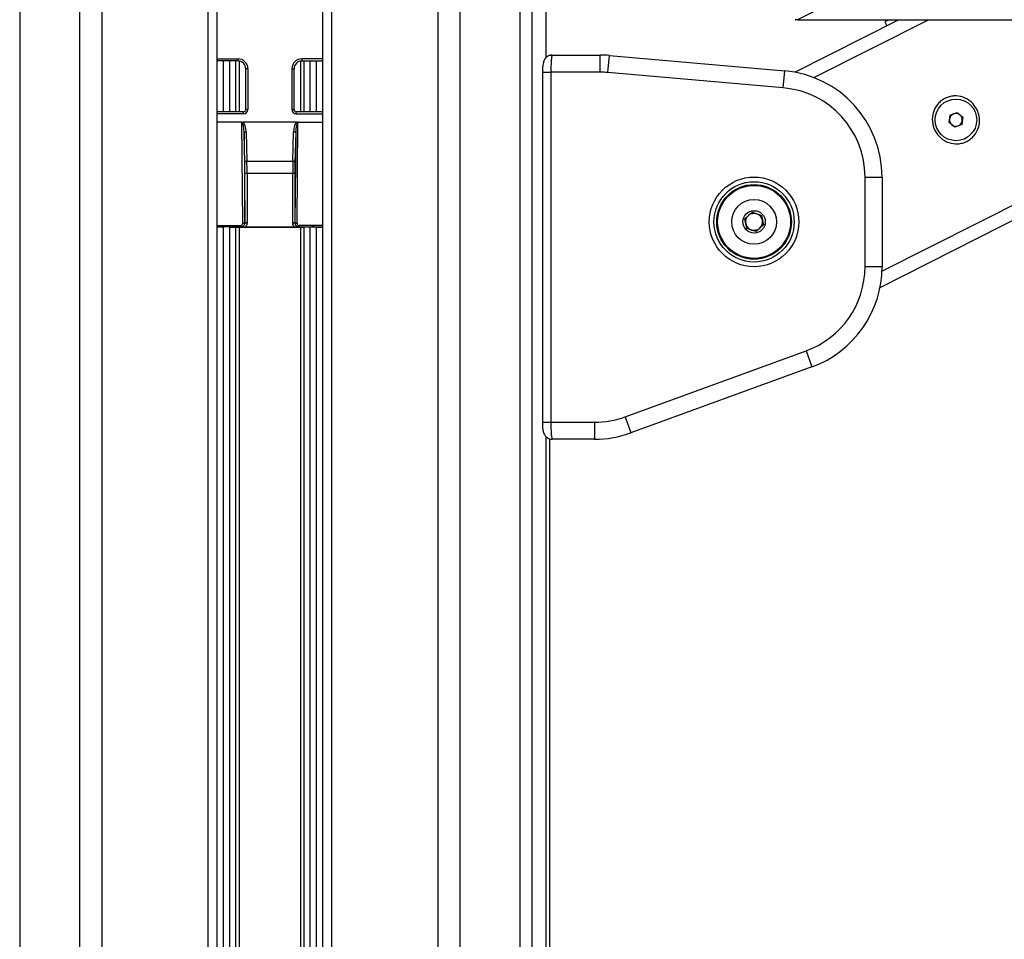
# Model space of a CAD drawing. Header units: millimetres. Extents: x 20 to 26059, y 28 to 17777.
# Tile 33 of 90: x 8981 to 9443, y 6338 to 6769. Entities that reach past the tile are written whole.
import ezdxf

# ---------------------------------------------------------------- set-up
doc = ezdxf.new("R2010")
doc.units = ezdxf.units.MM
doc.header["$LTSCALE"] = 2
doc.layers.add('COMPONENT_GEOMETRY', color=7, linetype='Continuous')
doc.styles.add('SLDTEXTSTYLE0', font='TXT', dxfattribs={"width": 0.75})
doc.dimstyles.new('SLDDIMSTYLE0', dxfattribs={"dimtxt": 150, "dimasz": 6.604, "dimexe": 0, "dimexo": 0.0625, "dimgap": 37.5, "dimtad": 0, "dimtih": 1, "dimtoh": 1, "dimdec": 0, "dimrnd": 1e-09, "dimzin": 12, "dimdsep": 46, "dimtxsty": 'SLDTEXTSTYLE0', "dimsah": 1, "dimcen": 0.09, "dimadec": 0, "dimazin": 3, "dimtfac": 1, "dimtdec": 0, "dimtofl": 0, "dimtmove": 0, "dimatfit": 3, "dimfxl": 1, "dimfrac": 2, "dimtolj": 1, "dimtzin": 12, "dimarcsym": 0})

# ---------------------------------------------------------------- blocks, each defined once
blk = doc.blocks.new('_D_3')
at = {"layer": 'COMPONENT_GEOMETRY', "color": 7}
for p, q in [((14297, 6769.33), (14297, 4771.84)), ((13996.9, 4741.37), (13951.19, 4741.37)), ((13951.19, 4741.37), (13951.19, 4503.25)), ((14597.1, 4741.37), (14642.81, 4741.37)), ((14642.81, 4741.37), (14642.81, 4503.25)), ((13951.19, 4503.25), (13996.9, 4503.25)), ((14642.81, 4503.25), (14597.1, 4503.25)), ((14297, 2281.33), (14297, 4278.82)), ((9296, 2281.33), (14303.35, 2281.33))]:
    blk.add_line(p, q, dxfattribs=at)
for points in [[(14297, 6769.33), (14295.98, 6762.73), (14298.02, 6762.73)], [(14297, 2281.33), (14298.02, 2287.93), (14295.98, 2287.93)]]:
    blk.add_solid(points, dxfattribs=at)
at = {"layer": 'COMPONENT_GEOMETRY', "color": 7, "char_height": 150, "attachment_point": 1, "style": 'SLDTEXTSTYLE0'}
for s, insert in [('7\'4.35"', (13996.9, 4696.61)), ('2244mm', (13887.83, 4472.18))]:
    blk.add_mtext(s, dxfattribs=dict(at, insert=insert))

msp = doc.modelspace()

# ---------------------------------------------------------------- linework, layer by layer
at = {"color": 8, "linetype": 'Continuous', "lineweight": 25}
for p, q in [((8981.17, 8102.33), (8981.17, 2354.33)), ((9009.42, 2354.33), (9009.42, 8102.33)), ((9019.62, 8102.33), (9019.62, 2354.33)), ((9069.53, 2354.33), (9069.53, 8102.33)), ((9127.39, 8102.33), (9127.39, 2354.33)), ((9177.3, 2354.33), (9177.3, 8102.33)), ((9187.5, 8102.33), (9187.5, 2354.33)), ((9215.75, 2354.33), (9215.75, 8102.33)), ((9221.21, 8102.33), (9221.21, 2354.33)), ((9228.01, 6751.65), (9228.01, 7922.4)), ((9353.53, 6742.19), (9407.27, 6769.33)), ((9385.4, 6651.49), (9618.7, 6769.33)), ((9073.82, 6751), (9083.46, 6751)), ((9076.75, 6726.21), (9076.75, 6750)), ((9079.57, 6750), (9079.57, 6726.21)), ((9082.57, 6726.21), (9082.57, 6750)), ((9083.99, 6749.96), (9083.99, 6726.21)), ((9112.93, 6726.21), (9112.93, 6749.96)), ((9123.1, 6751), (9113.46, 6751)), ((9114.35, 6750), (9114.35, 6726.21)), ((9117.35, 6726.21), (9117.35, 6750)), ((9120.17, 6750), (9120.17, 6726.21)), ((9226.18, 6744.77), (9230.18, 6744.77)), ((9086.14, 6725.21), (9073.82, 6725.21)), ((9086.14, 6725.21), (9086.14, 6726.21)), ((9110.78, 6725.21), (9110.78, 6726.21)), ((9110.78, 6725.21), (9123.1, 6725.21)), ((9073.82, 6672.98), (9084.76, 6672.98)), ((9084.5, 6672.24), (9073.82, 6672.24)), ((9076.75, 2354.33), (9076.75, 6672.22)), ((9079.57, 6672.22), (9079.57, 2354.33)), ((9082.57, 2354.33), (9082.57, 6672.11)), ((9083.99, 6672.09), (9083.99, 2354.33)), ((9123.1, 6672.98), (9112.16, 6672.98)), ((9112.42, 6672.24), (9123.1, 6672.24)), ((9112.93, 2354.33), (9112.93, 6672.09)), ((9114.35, 6672.11), (9114.35, 2354.33)), ((9117.35, 2354.33), (9117.35, 6672.22)), ((9120.17, 6672.22), (9120.17, 2354.33)), ((9226.18, 6580.77), (9230.18, 6580.77)), ((9228.01, 2354.33), (9228.01, 6573.93))]:
    msp.add_line(p, q, dxfattribs=at)
at = {"color": 7, "linetype": 'Continuous', "lineweight": 25}
for p, q in [((9073.82, 2354.33), (9073.82, 8102.33)), ((9123.1, 8102.33), (9123.1, 2354.33)), ((9228.02, 6751.66), (9228.02, 7922.39)), ((9344.53, 6744.75), (9393.21, 6769.33)), ((9345.79, 6769.33), (10019.57, 6769.33)), ((9384.49, 6643.94), (9632.77, 6769.33)), ((9388.73, 6769.31), (9386.78, 6768.33)), ((9386.78, 6768.33), (9387.68, 6766.54)), ((9083.46, 6750), (9073.82, 6750)), ((9083.46, 6751), (9083.46, 6750)), ((9113.46, 6751), (9113.46, 6750)), ((9113.46, 6750), (9123.1, 6750)), ((9229.46, 6752.77), (9230.81, 6752.77)), ((9230.81, 6752.77), (9253.26, 6752.77)), ((9253.26, 6744.77), (9253.26, 6752.77)), ((9256.92, 6744.61), (9257.62, 6752.58)), ((9257.62, 6752.58), (9339.8, 6745.39)), ((9087.14, 6727.21), (9087.14, 6746.33)), ((9088.14, 6746.33), (9087.14, 6746.33)), ((9088.14, 6746.33), (9088.14, 6727.21)), ((9108.78, 6746.33), (9108.78, 6727.21)), ((9108.78, 6746.33), (9109.78, 6746.33)), ((9109.78, 6727.21), (9109.78, 6746.33)), ((9226.18, 6744.77), (9226.18, 6580.77)), ((9230.18, 6744.77), (9230.18, 6580.77)), ((9253.26, 6744.77), (9230.18, 6744.77)), ((9339.1, 6737.42), (9256.92, 6744.61)), ((9339.1, 6737.42), (9339.8, 6745.39)), ((9086.14, 6726.21), (9073.82, 6726.21)), ((9088.14, 6727.21), (9087.14, 6727.21)), ((9108.78, 6727.21), (9109.78, 6727.21)), ((9123.1, 6726.21), (9110.78, 6726.21)), ((9417.36, 6724.57), (9420.59, 6725.82)), ((9420.59, 6725.82), (9423.29, 6723.65)), ((9084.82, 6721.33), (9073.82, 6721.33)), ((9085.75, 6673.99), (9085.31, 6721.16)), ((9111.12, 6721.33), (9085.8, 6721.33)), ((9111.17, 6673.99), (9111.61, 6721.16)), ((9112.1, 6721.33), (9123.1, 6721.33)), ((9416.83, 6721.14), (9417.36, 6724.57)), ((9419.53, 6718.97), (9416.83, 6721.14)), ((9423.29, 6723.65), (9422.76, 6720.23)), ((9086.36, 6716.27), (9086.75, 6674.25)), ((9086.7, 6702.48), (9086.36, 6716.27)), ((9087.36, 6716.84), (9087.69, 6703.06)), ((9109.23, 6703.06), (9109.56, 6716.84)), ((9110.56, 6716.27), (9110.17, 6674.25)), ((9110.56, 6716.27), (9110.23, 6702.48)), ((9422.76, 6720.23), (9419.53, 6718.97)), ((9087.69, 6703.06), (9109.23, 6703.06)), ((9086.75, 6674.25), (9086.75, 6697.32)), ((9087.75, 6697.32), (9086.75, 6697.32)), ((9109.17, 6697.32), (9087.75, 6697.32)), ((9087.75, 6697.32), (9087.75, 6674.25)), ((9110.17, 6697.32), (9109.17, 6697.32)), ((9109.17, 6674.25), (9109.17, 6697.32)), ((9110.17, 6697.32), (9110.17, 6674.25)), ((9377.44, 6653.64), (9377.44, 6695.58)), ((9377.44, 6695.58), (9385.44, 6695.58)), ((9385.44, 6695.58), (9385.44, 6653.64)), ((9321.06, 6676.05), (9324.5, 6679.13)), ((9324.5, 6679.13), (9328.89, 6677.68)), ((9322, 6671.53), (9321.06, 6676.05)), ((9321.28, 6674.96), (9322.07, 6676.96)), ((9323.67, 6678.39), (9325.79, 6678.71)), ((9327.83, 6678.03), (9329.16, 6676.36)), ((9328.89, 6677.68), (9329.83, 6673.16)), ((9076.75, 6672.22), (9073.82, 6672.11)), ((9079.57, 6672.22), (9082.57, 6672.11)), ((9083.99, 6672.09), (9112.93, 6672.09)), ((9084.76, 6672.98), (9084.76, 6672.25)), ((9087.74, 6673.96), (9086.74, 6674.05)), ((9086.75, 6674.25), (9086.75, 6674.25)), ((9087.75, 6674.25), (9086.75, 6674.25)), ((9109.97, 6672.21), (9086.95, 6672.21)), ((9110.17, 6674.25), (9109.17, 6674.25)), ((9110.18, 6674.05), (9109.18, 6673.96)), ((9110.17, 6674.25), (9110.17, 6674.25)), ((9112.16, 6672.98), (9112.16, 6672.25)), ((9117.35, 6672.22), (9114.35, 6672.11)), ((9120.17, 6672.22), (9123.1, 6672.11)), ((9323.06, 6671.18), (9321.72, 6672.86)), ((9326.39, 6670.09), (9322, 6671.53)), ((9327.22, 6670.83), (9325.1, 6670.51)), ((9329.83, 6673.16), (9326.39, 6670.09)), ((9329.6, 6674.26), (9328.82, 6672.26)), ((9377.44, 6653.64), (9385.44, 6653.64)), ((9264.99, 6583.3), (9349.81, 6614.17)), ((9349.81, 6614.17), (9352.54, 6606.65)), ((9352.54, 6606.65), (9267.73, 6575.78)), ((9264.99, 6583.3), (9267.73, 6575.78)), ((9230.18, 6580.77), (9250.63, 6580.77)), ((9250.63, 6580.77), (9250.63, 6572.77)), ((9228.02, 2354.33), (9228.02, 6573.92)), ((9229.46, 6572.77), (9230.81, 6572.77)), ((9229.46, 6572.77), (9229.46, 5960.6)), ((9250.63, 6572.77), (9230.81, 6572.77))]:
    msp.add_line(p, q, dxfattribs=at)
at = {"color": 8, "linetype": 'Continuous', "lineweight": 25, "flags": 128}
msp.add_lwpolyline([(10692.82, 7437.02), (9515.41, 6853.41), (9345.79, 6769.33)], dxfattribs=at)
at = {"color": 7, "linetype": 'Continuous', "lineweight": 25, "flags": 128}
for points in [[(9087.36, 6716.84), (9087.17, 6716.83), (9086.98, 6716.79), (9086.81, 6716.74), (9086.66, 6716.67), (9086.54, 6716.58), (9086.44, 6716.48), (9086.38, 6716.38), (9086.36, 6716.27)], [(9110.56, 6716.27), (9110.54, 6716.38), (9110.48, 6716.48), (9110.38, 6716.58), (9110.26, 6716.67), (9110.11, 6716.74), (9109.94, 6716.79), (9109.75, 6716.83), (9109.56, 6716.84)], [(9087.69, 6703.06), (9087.5, 6703.04), (9087.32, 6703.01), (9087.15, 6702.96), (9087, 6702.88), (9086.87, 6702.8), (9086.78, 6702.7), (9086.72, 6702.59), (9086.7, 6702.48)], [(9110.23, 6702.48), (9110.2, 6702.59), (9110.14, 6702.7), (9110.05, 6702.8), (9109.92, 6702.88), (9109.77, 6702.96), (9109.6, 6703.01), (9109.42, 6703.04), (9109.23, 6703.06)]]:
    msp.add_lwpolyline(points, dxfattribs=at)
at = {"color": 7, "linetype": 'Continuous', "lineweight": 25}
for centre, radius in [((9420.06, 6722.4), 9.75), ((9325.44, 6674.61), 21), ((9325.44, 6674.61), 18.8), ((9325.44, 6674.61), 17.5), ((9325.44, 6674.61), 17.1), ((9325.44, 6674.61), 10.5), ((9325.44, 6674.61), 5.25)]:
    msp.add_circle(centre, radius, dxfattribs=at)
for centre, radius, start, end in [((9083.46, 6746.33), 4.68, 0, 90), ((9083.46, 6746.33), 3.68, 0, 90), ((9113.46, 6746.33), 4.68, 90, 180), ((9113.46, 6746.33), 3.68, 90, 180), ((9253.26, 6702.77), 50, 85, 90), ((9253.26, 6702.77), 42, 85, 90), ((9335.44, 6695.58), 50, 0, 85), ((9335.44, 6695.58), 42, 0, 85), ((9420.06, 6722.4), 3, 111.2156, 171.2156), ((9420.06, 6722.4), 3, 51.2156, 111.2156), ((9420.06, 6722.4), 3, 171.2156, 231.2156), ((9420.06, 6722.4), 3, 291.2156, 351.2156), ((9420.06, 6722.4), 3, 351.2156, 51.2156), ((9420.06, 6722.4), 3, 231.2156, 291.2156), ((9325.44, 6674.61), 4, 131.7678, 191.7678), ((9325.44, 6674.61), 4, 71.7678, 131.7678), ((9325.44, 6674.61), 4, 11.7678, 71.7678), ((9325.44, 6674.61), 4, 311.7678, 11.7678), ((9085.96, 6675.23), 1.26, 260.339, 308.6996), ((9110.96, 6675.23), 1.26, 231.3004, 279.661), ((9325.44, 6674.61), 4, 191.7678, 251.7678), ((9325.44, 6674.61), 4, 251.7678, 311.7678), ((9335.44, 6653.64), 42, 290, 0), ((9335.44, 6653.64), 50, 290, 0), ((9250.63, 6622.77), 42, 270, 290), ((9250.63, 6622.77), 50, 270, 290)]:
    msp.add_arc(centre, radius, start, end, dxfattribs=at)
for centre, major_axis, ratio, start_param, end_param in [((9086.14, 6727.22), (-0.3, 1.99), 0.993422, 2.990558, 4.559379), ((9086.14, 6727.22), (-0.15, 1.01), 0.980565, 2.990558, 4.559379), ((9110.79, 6727.22), (0.3, 1.99), 0.993422, 1.723806, 3.292627), ((9110.79, 6727.22), (0.15, 1.01), 0.980565, 1.723806, 3.292627), ((9085.36, 6716.11), (-0.05, 5.05), 0.198048, 4.742278, 6.279358), ((9085.36, 6716.68), (-0.06, 4.79), 0.417492, 4.740863, 6.031746), ((9111.56, 6716.68), (0.06, 4.79), 0.417492, 0.251439, 1.542322), ((9111.56, 6716.11), (0.05, 5.05), 0.198048, 0.003827, 1.540907), ((9086.44, 6697.32), (0, 9), 0.034921, 4.712389, 5.323254), ((9087.44, 6697.32), (0, 10), 0.031429, 4.712389, 5.323254), ((9109.48, 6697.32), (0, 10), 0.031429, 0.959931, 1.570796), ((9110.48, 6697.32), (0, 9), 0.034921, 0.959931, 1.570796), ((9078.16, 6672.17), (2, 0), 0.034921, 0.785398, 2.356194), ((9083.99, 6672.16), (2, 0), 0.034921, 3.926991, 4.712389), ((9084.75, 6673.99), (-0.418, 0.922), 0.985921, 2.721319, 4.290897), ((9084.75, 6674.25), (-0.77, 1.86), 0.993354, 4.223963, 4.319915), ((9084.75, 6674.25), (-1.42, 1.42), 0.997569, 3.830429, 3.926382), ((9084.75, 6674.25), (-2.12, 2.12), 0.998783, 3.830429, 3.926382), ((9112.17, 6674.25), (2.12, 2.12), 0.998783, 2.356803, 2.452756), ((9112.17, 6674.25), (0.77, 1.86), 0.993354, 1.96327, 2.059223), ((9112.17, 6674.25), (1.42, 1.42), 0.997569, 2.356803, 2.452756), ((9112.17, 6673.99), (0.418, 0.922), 0.985921, 1.992288, 3.561867), ((9112.93, 6672.16), (2, 0), 0.034921, 4.712389, 5.497787), ((9118.76, 6672.17), (2, 0), 0.034921, 0.785398, 2.356194)]:
    msp.add_ellipse(centre, major_axis=major_axis, ratio=ratio, start_param=start_param, end_param=end_param, dxfattribs=at)
for points, knots in [([(9345.79, 6769.33), (9345.61, 6769.33), (9345.14, 6769.33), (9344.75, 6769.33), (9344.78, 6769.33), (9344.79, 6769.33)], [0, 0, 0, 0, 0.288398, 0.744438, 1, 1, 1, 1]), ([(9230.73, 6752.73), (9230.66, 6752.74), (9230.1, 6752.82), (9229.14, 6752.47), (9228.1, 6751.82), (9227.39, 6751.02), (9226.91, 6750.15), (9226.6, 6749.21), (9226.37, 6748.06), (9226.21, 6746.53), (9226.19, 6745.34), (9226.18, 6744.77)], [0, 0, 0, 0, 0.020938, 0.152093, 0.258549, 0.353979, 0.445773, 0.548323, 0.685456, 0.848426, 1, 1, 1, 1]), ([(9230.81, 6752.77), (9230.74, 6752.68), (9230.6, 6752.5), (9230.41, 6751.09), (9230.26, 6749.02), (9230.19, 6746.78), (9230.18, 6745.33), (9230.18, 6744.77)], [0, 0, 0, 0, 0.217102, 0.434577, 0.651626, 0.866747, 1, 1, 1, 1]), ([(9429.88, 6727.36), (9430.4, 6725.97), (9431.43, 6723.19), (9430.87, 6718.7), (9429.1, 6715.44), (9427.01, 6713.43), (9425.18, 6712.26), (9423.15, 6711.48), (9420.3, 6711), (9416.61, 6711.49), (9412.74, 6713.75), (9409.98, 6717.31), (9408.75, 6721.64), (9409.24, 6726.09), (9411.03, 6729.35), (9413.11, 6731.37), (9414.94, 6732.54), (9416.97, 6733.32), (9419.84, 6733.8), (9423.5, 6733.29), (9427.45, 6731.08), (9429.07, 6728.6), (9429.88, 6727.36)], [0, 0, 0, 0, 0.063125, 0.125872, 0.188039, 0.218977, 0.250026, 0.2809, 0.311978, 0.374046, 0.436741, 0.500168, 0.563277, 0.625955, 0.688045, 0.719143, 0.750062, 0.781026, 0.812104, 0.874212, 0.936896, 1, 1, 1, 1]), ([(9085.31, 6721.16), (9085.31, 6721.16), (9085.3, 6721.17), (9085.24, 6721.22), (9085.08, 6721.31), (9084.92, 6721.32), (9084.82, 6721.33)], [0, 0, 0, 0, 0.016939, 0.0982, 0.461603, 1, 1, 1, 1]), ([(9084.82, 6721.33), (9085.06, 6721.31), (9085.38, 6721.29), (9085.71, 6721.32), (9085.8, 6721.33)], [0, 0, 0, 0, 0.712117, 1, 1, 1, 1]), ([(9111.12, 6721.33), (9111.35, 6721.31), (9111.68, 6721.29), (9112, 6721.32), (9112.1, 6721.33)], [0, 0, 0, 0, 0.712087, 1, 1, 1, 1]), ([(9112.1, 6721.33), (9112, 6721.32), (9111.84, 6721.3), (9111.68, 6721.22), (9111.62, 6721.17), (9111.61, 6721.16), (9111.61, 6721.16)], [0, 0, 0, 0, 0.552387, 0.914232, 0.983057, 1, 1, 1, 1]), ([(9084.5, 6672.24), (9084.59, 6672.24), (9084.67, 6672.24), (9084.76, 6672.25), (9084.76, 6672.25)], [0, 0, 0, 0, 0.95556, 1, 1, 1, 1]), ([(9086.95, 6672.21), (9086.71, 6672.21), (9086.16, 6672.22), (9085.53, 6672.23), (9085.09, 6672.24), (9084.85, 6672.24), (9084.67, 6672.24), (9084.56, 6672.24), (9084.5, 6672.24)], [0, 0, 0, 0, 0.278096, 0.629534, 0.79766, 0.870952, 0.924617, 1, 1, 1, 1]), ([(9084.76, 6672.25), (9084.84, 6672.25), (9085.15, 6672.26), (9085.67, 6672.43), (9086.21, 6672.83), (9086.61, 6673.39), (9086.7, 6673.83), (9086.74, 6674.05)], [0, 0, 0, 0, 0.084547, 0.313823, 0.541769, 0.769249, 1, 1, 1, 1]), ([(9087.74, 6673.96), (9087.67, 6673.62), (9087.55, 6672.97), (9087.15, 6672.46), (9086.95, 6672.21)], [0, 0, 0, 0, 0.523209, 1, 1, 1, 1]), ([(9109.97, 6672.21), (9109.77, 6672.46), (9109.37, 6672.97), (9109.25, 6673.62), (9109.18, 6673.96)], [0, 0, 0, 0, 0.476791, 1, 1, 1, 1]), ([(9112.42, 6672.24), (9112.36, 6672.24), (9112.25, 6672.24), (9112.07, 6672.24), (9111.65, 6672.23), (9111.08, 6672.22), (9110.4, 6672.21), (9110.04, 6672.21), (9109.97, 6672.21)], [0, 0, 0, 0, 0.075017, 0.128564, 0.207836, 0.584946, 0.919483, 1, 1, 1, 1]), ([(9110.18, 6674.05), (9110.22, 6673.83), (9110.31, 6673.39), (9110.71, 6672.83), (9111.25, 6672.43), (9111.77, 6672.26), (9112.08, 6672.25), (9112.16, 6672.25)], [0, 0, 0, 0, 0.230751, 0.458231, 0.686177, 0.915453, 1, 1, 1, 1]), ([(9112.16, 6672.25), (9112.16, 6672.25), (9112.25, 6672.24), (9112.34, 6672.24), (9112.42, 6672.24)], [0, 0, 0, 0, 0.04444, 1, 1, 1, 1]), ([(9226.18, 6580.77), (9226.18, 6580.75), (9226.17, 6580.12), (9226.23, 6578.85), (9226.42, 6577.08), (9226.72, 6575.75), (9227.44, 6574.41), (9228.4, 6573.47), (9229.57, 6572.85), (9230.43, 6572.83), (9230.81, 6572.82)], [0, 0, 0, 0, 0.005046, 0.166255, 0.333872, 0.536652, 0.655673, 0.772022, 0.899022, 1, 1, 1, 1]), ([(9230.18, 6580.77), (9230.18, 6579.88), (9230.2, 6578.1), (9230.31, 6575.72), (9230.47, 6573.91), (9230.65, 6572.92), (9230.76, 6572.81), (9230.81, 6572.77)], [0, 0, 0, 0, 0.212244, 0.424022, 0.636454, 0.850953, 1, 1, 1, 1])]:
    msp.add_open_spline(points, degree=3, knots=knots, dxfattribs=at)

# ---------------------------------------------------------------- dimensions: what is measured, and where the dimension line sits
at = {"layer": 'COMPONENT_GEOMETRY', "color": 7}
dim = msp.add_linear_dim(base=(14297, 2281.33), p1=(15999.75, 6769.33), p2=(9293.46, 2281.33), angle=90, dimstyle='SLDDIMSTYLE0', dxfattribs=at)
dim.commit()
dim.dimension.update_dxf_attribs({"geometry": '_D_3', "text_midpoint": (14297, 4525.33), "dimtype": 160})

doc.saveas('drawing.dxf')
